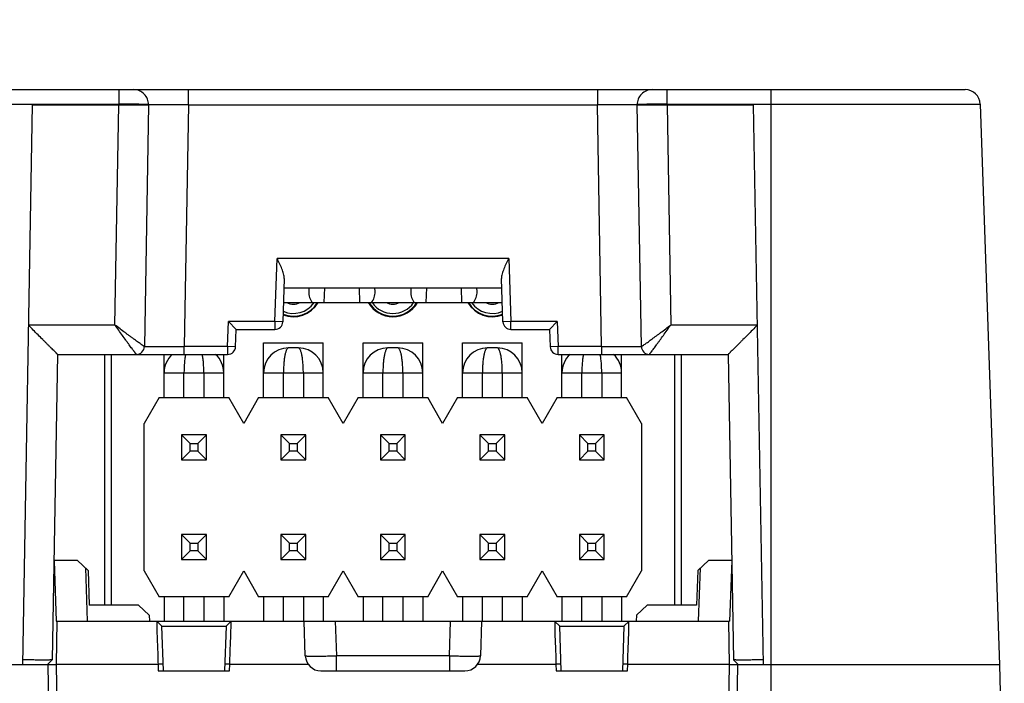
# Model space of a CAD drawing. Header units: inches. Extents: x 0 to 34, y 0 to 22.
# Tile 47 of 51: x 26.216 to 27.205, y 17.595 to 18.261. Entities that reach past the tile are written whole.
import ezdxf

# ---------------------------------------------------------------- set-up
doc = ezdxf.new("R2010")
doc.units = ezdxf.units.IN
doc.header["$LTSCALE"] = 1.87
doc.header["$MEASUREMENT"] = 0
doc.layers.get('0').update_dxf_attribs({"linetype": 'CONTINUOUS'})
doc.layers.add('DIMENSIONS', color=7, linetype='CONTINUOUS')
doc.styles.get("Standard").update_dxf_attribs({"font": 'txt', "width": 0.8})
doc.dimstyles.new('DIMSTYLE_1', dxfattribs={"dimtxt": 0.125, "dimasz": 0.18, "dimexe": 0.18, "dimexo": 0.0625, "dimgap": 0.09, "dimtad": 0, "dimtih": 1, "dimtoh": 1, "dimdec": 1, "dimdsep": 46, "dimtxsty": 'STANDARD', "dimblk": '_FILLED', "dimblk1": '_FILLED', "dimblk2": '_FILLED', "dimcen": 0.09, "dimadec": 0, "dimazin": 0, "dimtp": 0.1, "dimtm": 0.1, "dimtfac": 1, "dimtdec": 1, "dimtofl": 0, "dimtmove": 0, "dimatfit": 3, "dimldrblk": '_FILLED', "dimfxl": 1, "dimtolj": 1, "dimarcsym": 0})

# ---------------------------------------------------------------- blocks, each defined once
blk = doc.blocks.new('_FILLED')
at = {"color": 0, "linetype": 'BYBLOCK'}
blk.add_solid([(0, 0), (-1, 0.1736), (-1, -0.1736)], dxfattribs=at)
blk = doc.blocks.new('*D0')
at = {"layer": 'DIMENSIONS', "color": 2, "linetype": 'CONTINUOUS'}
for p, q in [((25.80334, 16.77394), (25.80334, 19.81621)), ((27.37814, 16.77394), (27.37814, 19.81621)), ((25.80334, 19.69121), (26.06574, 19.69121)), ((27.37814, 19.69121), (27.11574, 19.69121))]:
    blk.add_line(p, q, dxfattribs=at)
at = {"layer": 'DIMENSIONS', "color": 2, "linetype": 'CONTINUOUS', "xscale": 0.18, "yscale": 0.18, "zscale": 0.18, "rotation": 180}
blk.add_blockref('_FILLED', (25.80334, 19.69121), dxfattribs=at)
at = {"layer": 'DIMENSIONS', "color": 2, "linetype": 'CONTINUOUS', "xscale": 0.18, "yscale": 0.18, "zscale": 0.18}
blk.add_blockref('_FILLED', (27.37814, 19.69121), dxfattribs=at)
at = {"layer": 'DIMENSIONS', "color": 2, "linetype": 'CONTINUOUS', "insert": (26.59074, 19.75371), "char_height": 0.125, "width": 0.925, "attachment_point": 2, "line_spacing_factor": 0.9}
blk.add_mtext('40{\\Ftxt.shx;\\W1.000000;\\H0.125000; }[1.57]\\PMATING\\PCONNECTOR', dxfattribs=at)

msp = doc.modelspace()

# ---------------------------------------------------------------- linework, layer by layer
at = {"color": 7, "linetype": 'CONTINUOUS'}
for p, q in [((26.01541, 18.19121), (27.16607, 18.19121)), ((26.31511, 18.19121), (26.3151, 18.17591)), ((26.38511, 18.17595), (26.38511, 18.19121)), ((26.79637, 18.19121), (26.79637, 18.17595)), ((26.86638, 18.17591), (26.86637, 18.19121)), ((26.97074, 18.19121), (26.97074, 17.53821)), ((26.00042, 18.17673), (26.3151, 18.17673)), ((26.22812, 18.17591), (26.2183, 17.61321)), ((26.22812, 18.17591), (26.34511, 18.17591)), ((26.31126, 17.95468), (26.31512, 18.17591)), ((26.34512, 18.17591), (26.34088, 17.93307)), ((26.38511, 18.17595), (26.38087, 17.93307)), ((26.38511, 18.17595), (26.79637, 18.17595)), ((26.80061, 17.93307), (26.79637, 18.17595)), ((26.83623, 18.17593), (26.79637, 18.17595)), ((26.83636, 18.17595), (26.83623, 18.17593)), ((26.83681, 18.17604), (26.83636, 18.17593)), ((26.83637, 18.17593), (26.83636, 18.17593)), ((26.8406, 17.93307), (26.83637, 18.17591)), ((26.83637, 18.17591), (26.95337, 18.17591)), ((26.86636, 18.17591), (26.87022, 17.95468)), ((26.86638, 18.17673), (27.18106, 18.17673)), ((26.96319, 17.61321), (26.95337, 18.17591)), ((27.18106, 18.17673), (27.20074, 17.61321)), ((26.47207, 17.95807), (26.47429, 18.02168)), ((26.70719, 18.02168), (26.47429, 18.02168)), ((26.70719, 18.02168), (26.70941, 17.95807)), ((26.48159, 18.00144), (26.48007, 17.95793)), ((26.70141, 17.95793), (26.69989, 18.00144)), ((26.48126, 17.99221), (26.70022, 17.99221)), ((26.50626, 17.99221), (26.50613, 17.98821)), ((26.52188, 17.99221), (26.52136, 17.97721)), ((26.55763, 17.97721), (26.5571, 17.99221)), ((26.57286, 17.98821), (26.57272, 17.99221)), ((26.60876, 17.99221), (26.60863, 17.98821)), ((26.62438, 17.99221), (26.62386, 17.97721)), ((26.66013, 17.97721), (26.6596, 17.99221)), ((26.67536, 17.98821), (26.67522, 17.99221)), ((26.48074, 17.97721), (26.70074, 17.97721)), ((26.42464, 17.93307), (26.42552, 17.95807)), ((26.47207, 17.95807), (26.42552, 17.95807)), ((26.43324, 17.95019), (26.42552, 17.95807)), ((26.47207, 17.95807), (26.47207, 17.95021)), ((26.48007, 17.95793), (26.47207, 17.95807)), ((26.70941, 17.95807), (26.70141, 17.95793)), ((26.70941, 17.95021), (26.70941, 17.95807)), ((26.75597, 17.95807), (26.70941, 17.95807)), ((26.74824, 17.95021), (26.75597, 17.95807)), ((26.75597, 17.95807), (26.75684, 17.93307)), ((26.31126, 17.95468), (26.22426, 17.95468)), ((26.43264, 17.93293), (26.43324, 17.95021)), ((26.43324, 17.95021), (26.47207, 17.95021)), ((26.70941, 17.95021), (26.74824, 17.95021)), ((26.74824, 17.95021), (26.74884, 17.93293)), ((26.95723, 17.95468), (26.87022, 17.95468)), ((26.46074, 17.88171), (26.46074, 17.93671)), ((26.46074, 17.93671), (26.52074, 17.93671)), ((26.52074, 17.88171), (26.52074, 17.93671)), ((26.56074, 17.88171), (26.56074, 17.93671)), ((26.56074, 17.93671), (26.62074, 17.93671)), ((26.62074, 17.88171), (26.62074, 17.93671)), ((26.66074, 17.88171), (26.66074, 17.93671)), ((26.66074, 17.93671), (26.72074, 17.93671)), ((26.72074, 17.88171), (26.72074, 17.93671)), ((26.34088, 17.93307), (26.38087, 17.93307)), ((26.38087, 17.92521), (26.38087, 17.93307)), ((26.42464, 17.93307), (26.38087, 17.93307)), ((26.42464, 17.93307), (26.42464, 17.92521)), ((26.43264, 17.93293), (26.42464, 17.93307)), ((26.49574, 17.93171), (26.48574, 17.93171)), ((26.59574, 17.93171), (26.58574, 17.93171)), ((26.69574, 17.93171), (26.68574, 17.93171)), ((26.75684, 17.93307), (26.74884, 17.93293)), ((26.75684, 17.92521), (26.75684, 17.93307)), ((26.80061, 17.93307), (26.75684, 17.93307)), ((26.80061, 17.93307), (26.80061, 17.92521)), ((26.80061, 17.93307), (26.8406, 17.93307)), ((26.25374, 17.92521), (26.24838, 17.6183)), ((26.25374, 17.92521), (26.42464, 17.92521)), ((26.30074, 17.92521), (26.30074, 17.67321)), ((26.30774, 17.67321), (26.30774, 17.92521)), ((26.36074, 17.88171), (26.36074, 17.92521)), ((26.42074, 17.88171), (26.42074, 17.92521)), ((26.75684, 17.92521), (26.92775, 17.92521)), ((26.76074, 17.88171), (26.76074, 17.92521)), ((26.82074, 17.88171), (26.82074, 17.92521)), ((26.87374, 17.92521), (26.87374, 17.67321)), ((26.88074, 17.67321), (26.88074, 17.92521)), ((26.92774, 17.92521), (26.9331, 17.6183)), ((26.36074, 17.90671), (26.42074, 17.90671)), ((26.38074, 17.88171), (26.38074, 17.90671)), ((26.40074, 17.90671), (26.40074, 17.88171)), ((26.46074, 17.90671), (26.52074, 17.90671)), ((26.48074, 17.88171), (26.48074, 17.90671)), ((26.50074, 17.90671), (26.50074, 17.88171)), ((26.56074, 17.90671), (26.62074, 17.90671)), ((26.58074, 17.88171), (26.58074, 17.90671)), ((26.60074, 17.90671), (26.60074, 17.88171)), ((26.66074, 17.90671), (26.72074, 17.90671)), ((26.68074, 17.88171), (26.68074, 17.90671)), ((26.70074, 17.90671), (26.70074, 17.88171)), ((26.76074, 17.90671), (26.82074, 17.90671)), ((26.78074, 17.88171), (26.78074, 17.90671)), ((26.80074, 17.90671), (26.80074, 17.88171)), ((26.35574, 17.88171), (26.34074, 17.85573)), ((26.35574, 17.88171), (26.42574, 17.88171)), ((26.44074, 17.85573), (26.42574, 17.88171)), ((26.45574, 17.88171), (26.44074, 17.85573)), ((26.45574, 17.88171), (26.52574, 17.88171)), ((26.54074, 17.85573), (26.52574, 17.88171)), ((26.55574, 17.88171), (26.54074, 17.85573)), ((26.55574, 17.88171), (26.62574, 17.88171)), ((26.64074, 17.85573), (26.62574, 17.88171)), ((26.65574, 17.88171), (26.64074, 17.85573)), ((26.65574, 17.88171), (26.72574, 17.88171)), ((26.74074, 17.85573), (26.72574, 17.88171)), ((26.75574, 17.88171), (26.74074, 17.85573)), ((26.75574, 17.88171), (26.82574, 17.88171)), ((26.84074, 17.85573), (26.82574, 17.88171)), ((26.34074, 17.70769), (26.34074, 17.85573)), ((26.84074, 17.85573), (26.84074, 17.70769)), ((26.37824, 17.84421), (26.37824, 17.81921)), ((26.3869, 17.83555), (26.37824, 17.84421)), ((26.40324, 17.84421), (26.37824, 17.84421)), ((26.40324, 17.84421), (26.39458, 17.83555)), ((26.40324, 17.81921), (26.40324, 17.84421)), ((26.47824, 17.84421), (26.47824, 17.81921)), ((26.4869, 17.83555), (26.47824, 17.84421)), ((26.50324, 17.84421), (26.47824, 17.84421)), ((26.50324, 17.84421), (26.49458, 17.83555)), ((26.50324, 17.81921), (26.50324, 17.84421)), ((26.57824, 17.84421), (26.57824, 17.81921)), ((26.5869, 17.83555), (26.57824, 17.84421)), ((26.60324, 17.84421), (26.57824, 17.84421)), ((26.60324, 17.84421), (26.59458, 17.83555)), ((26.60324, 17.81921), (26.60324, 17.84421)), ((26.67824, 17.84421), (26.67824, 17.81921)), ((26.6869, 17.83555), (26.67824, 17.84421)), ((26.70324, 17.84421), (26.67824, 17.84421)), ((26.70324, 17.84421), (26.69458, 17.83555)), ((26.70324, 17.81921), (26.70324, 17.84421)), ((26.77824, 17.84421), (26.77824, 17.81921)), ((26.7869, 17.83555), (26.77824, 17.84421)), ((26.80324, 17.84421), (26.77824, 17.84421)), ((26.80324, 17.84421), (26.79458, 17.83555)), ((26.80324, 17.81921), (26.80324, 17.84421)), ((26.3869, 17.82787), (26.37824, 17.81921)), ((26.3869, 17.82787), (26.3869, 17.83555)), ((26.3869, 17.83555), (26.39458, 17.83555)), ((26.39458, 17.82787), (26.3869, 17.82787)), ((26.39458, 17.83555), (26.39458, 17.82787)), ((26.40324, 17.81921), (26.39458, 17.82787)), ((26.4869, 17.82787), (26.47824, 17.81921)), ((26.4869, 17.82787), (26.4869, 17.83555)), ((26.4869, 17.83555), (26.49458, 17.83555)), ((26.49458, 17.82787), (26.4869, 17.82787)), ((26.49458, 17.83555), (26.49458, 17.82787)), ((26.50324, 17.81921), (26.49458, 17.82787)), ((26.5869, 17.82787), (26.57824, 17.81921)), ((26.5869, 17.82787), (26.5869, 17.83555)), ((26.5869, 17.83555), (26.59458, 17.83555)), ((26.59458, 17.82787), (26.5869, 17.82787)), ((26.59458, 17.83555), (26.59458, 17.82787)), ((26.60324, 17.81921), (26.59458, 17.82787)), ((26.6869, 17.82787), (26.67824, 17.81921)), ((26.6869, 17.82787), (26.6869, 17.83555)), ((26.6869, 17.83555), (26.69458, 17.83555)), ((26.69458, 17.82787), (26.6869, 17.82787)), ((26.69458, 17.83555), (26.69458, 17.82787)), ((26.70324, 17.81921), (26.69458, 17.82787)), ((26.7869, 17.82787), (26.77824, 17.81921)), ((26.7869, 17.82787), (26.7869, 17.83555)), ((26.7869, 17.83555), (26.79458, 17.83555)), ((26.79458, 17.82787), (26.7869, 17.82787)), ((26.79458, 17.83555), (26.79458, 17.82787)), ((26.80324, 17.81921), (26.79458, 17.82787)), ((26.37824, 17.81921), (26.40324, 17.81921)), ((26.47824, 17.81921), (26.50324, 17.81921)), ((26.57824, 17.81921), (26.60324, 17.81921)), ((26.67824, 17.81921), (26.70324, 17.81921)), ((26.77824, 17.81921), (26.80324, 17.81921)), ((26.37824, 17.74421), (26.37824, 17.71921)), ((26.3869, 17.73555), (26.37824, 17.74421)), ((26.40324, 17.74421), (26.37824, 17.74421)), ((26.40324, 17.74421), (26.39458, 17.73555)), ((26.40324, 17.71921), (26.40324, 17.74421)), ((26.47824, 17.74421), (26.47824, 17.71921)), ((26.4869, 17.73555), (26.47824, 17.74421)), ((26.50324, 17.74421), (26.47824, 17.74421)), ((26.50324, 17.74421), (26.49458, 17.73555)), ((26.50324, 17.71921), (26.50324, 17.74421)), ((26.57824, 17.74421), (26.57824, 17.71921)), ((26.5869, 17.73555), (26.57824, 17.74421)), ((26.60324, 17.74421), (26.57824, 17.74421)), ((26.60324, 17.74421), (26.59458, 17.73555)), ((26.60324, 17.71921), (26.60324, 17.74421)), ((26.67824, 17.74421), (26.67824, 17.71921)), ((26.6869, 17.73555), (26.67824, 17.74421)), ((26.70324, 17.74421), (26.67824, 17.74421)), ((26.70324, 17.74421), (26.69458, 17.73555)), ((26.70324, 17.71921), (26.70324, 17.74421)), ((26.77824, 17.74421), (26.77824, 17.71921)), ((26.7869, 17.73555), (26.77824, 17.74421)), ((26.80324, 17.74421), (26.77824, 17.74421)), ((26.80324, 17.74421), (26.79458, 17.73555)), ((26.80324, 17.71921), (26.80324, 17.74421)), ((26.3869, 17.72787), (26.3869, 17.73555)), ((26.3869, 17.73555), (26.39458, 17.73555)), ((26.39458, 17.73555), (26.39458, 17.72787)), ((26.4869, 17.72787), (26.4869, 17.73555)), ((26.4869, 17.73555), (26.49458, 17.73555)), ((26.49458, 17.73555), (26.49458, 17.72787)), ((26.5869, 17.72787), (26.5869, 17.73555)), ((26.5869, 17.73555), (26.59458, 17.73555)), ((26.59458, 17.73555), (26.59458, 17.72787)), ((26.6869, 17.72787), (26.6869, 17.73555)), ((26.6869, 17.73555), (26.69458, 17.73555)), ((26.69458, 17.73555), (26.69458, 17.72787)), ((26.7869, 17.72787), (26.7869, 17.73555)), ((26.7869, 17.73555), (26.79458, 17.73555)), ((26.79458, 17.73555), (26.79458, 17.72787)), ((26.3869, 17.72787), (26.37824, 17.71921)), ((26.37824, 17.71921), (26.40324, 17.71921)), ((26.39458, 17.72787), (26.3869, 17.72787)), ((26.40324, 17.71921), (26.39458, 17.72787)), ((26.4869, 17.72787), (26.47824, 17.71921)), ((26.47824, 17.71921), (26.50324, 17.71921)), ((26.49458, 17.72787), (26.4869, 17.72787)), ((26.50324, 17.71921), (26.49458, 17.72787)), ((26.5869, 17.72787), (26.57824, 17.71921)), ((26.57824, 17.71921), (26.60324, 17.71921)), ((26.59458, 17.72787), (26.5869, 17.72787)), ((26.60324, 17.71921), (26.59458, 17.72787)), ((26.6869, 17.72787), (26.67824, 17.71921)), ((26.67824, 17.71921), (26.70324, 17.71921)), ((26.69458, 17.72787), (26.6869, 17.72787)), ((26.70324, 17.71921), (26.69458, 17.72787)), ((26.7869, 17.72787), (26.77824, 17.71921)), ((26.77824, 17.71921), (26.80324, 17.71921)), ((26.79458, 17.72787), (26.7869, 17.72787)), ((26.80324, 17.71921), (26.79458, 17.72787)), ((26.25012, 17.71788), (26.25224, 17.65721)), ((26.27358, 17.71821), (26.25013, 17.71821)), ((26.28429, 17.70821), (26.27358, 17.71821)), ((26.2816, 17.71072), (26.28347, 17.65721)), ((26.9079, 17.71821), (26.89719, 17.70821)), ((26.89801, 17.65721), (26.89988, 17.71072)), ((26.93135, 17.71821), (26.9079, 17.71821)), ((26.93136, 17.71788), (26.92924, 17.65721)), ((26.28429, 17.70821), (26.28552, 17.67321)), ((26.34074, 17.70769), (26.35574, 17.68171)), ((26.42574, 17.68171), (26.44074, 17.70769)), ((26.44074, 17.70769), (26.45574, 17.68171)), ((26.52574, 17.68171), (26.54074, 17.70769)), ((26.54074, 17.70769), (26.55574, 17.68171)), ((26.62574, 17.68171), (26.64074, 17.70769)), ((26.64074, 17.70769), (26.65574, 17.68171)), ((26.72574, 17.68171), (26.74074, 17.70769)), ((26.74074, 17.70769), (26.75574, 17.68171)), ((26.82574, 17.68171), (26.84074, 17.70769)), ((26.89719, 17.70821), (26.89596, 17.67321)), ((26.42574, 17.68171), (26.35574, 17.68171)), ((26.36074, 17.68171), (26.36074, 17.65721)), ((26.38074, 17.65721), (26.38074, 17.68171)), ((26.40074, 17.68171), (26.40074, 17.65721)), ((26.42074, 17.68171), (26.42074, 17.65721)), ((26.52574, 17.68171), (26.45574, 17.68171)), ((26.46074, 17.68171), (26.46074, 17.65721)), ((26.48074, 17.65721), (26.48074, 17.68171)), ((26.50074, 17.68171), (26.50074, 17.65721)), ((26.52074, 17.68171), (26.52074, 17.65721)), ((26.62574, 17.68171), (26.55574, 17.68171)), ((26.56074, 17.68171), (26.56074, 17.65721)), ((26.58074, 17.65721), (26.58074, 17.68171)), ((26.60074, 17.68171), (26.60074, 17.65721)), ((26.62074, 17.68171), (26.62074, 17.65721)), ((26.72574, 17.68171), (26.65574, 17.68171)), ((26.66074, 17.68171), (26.66074, 17.65721)), ((26.68074, 17.65721), (26.68074, 17.68171)), ((26.70074, 17.68171), (26.70074, 17.65721)), ((26.72074, 17.68171), (26.72074, 17.65721)), ((26.82574, 17.68171), (26.75574, 17.68171)), ((26.76074, 17.68171), (26.76074, 17.65721)), ((26.78074, 17.65721), (26.78074, 17.68171)), ((26.80074, 17.68171), (26.80074, 17.65721)), ((26.82074, 17.68171), (26.82074, 17.65721)), ((26.33515, 17.67321), (26.28552, 17.67321)), ((26.34587, 17.66321), (26.33515, 17.67321)), ((26.84633, 17.67321), (26.83562, 17.66321)), ((26.89596, 17.67321), (26.84633, 17.67321)), ((26.34587, 17.66321), (26.34608, 17.65721)), ((26.83562, 17.66321), (26.83541, 17.65721)), ((26.25224, 17.65721), (26.92924, 17.65721)), ((26.25301, 17.65721), (26.25225, 17.61393)), ((26.35842, 17.65213), (26.35329, 17.65721)), ((26.35329, 17.65721), (26.35331, 17.6572)), ((26.35999, 17.60721), (26.35842, 17.65214)), ((26.35852, 17.65203), (26.42296, 17.65203)), ((26.42306, 17.65214), (26.42149, 17.60721)), ((26.42819, 17.65721), (26.42306, 17.65213)), ((26.42817, 17.6572), (26.42819, 17.65721)), ((26.50271, 17.62229), (26.50149, 17.65721)), ((26.53273, 17.65721), (26.53395, 17.62229)), ((26.64754, 17.62229), (26.64876, 17.65721)), ((26.67999, 17.65721), (26.67877, 17.62229)), ((26.75842, 17.65213), (26.75329, 17.65721)), ((26.75329, 17.65721), (26.75331, 17.6572)), ((26.75999, 17.60721), (26.75842, 17.65214)), ((26.75852, 17.65203), (26.82296, 17.65203)), ((26.82306, 17.65214), (26.82149, 17.60721)), ((26.82819, 17.65721), (26.82306, 17.65213)), ((26.82817, 17.6572), (26.82819, 17.65721)), ((26.92924, 17.61321), (26.92847, 17.65721)), ((26.53395, 17.60721), (26.53395, 17.62229)), ((26.64754, 17.62229), (26.53395, 17.62229)), ((26.64754, 17.62229), (26.64754, 17.60721)), ((26.25224, 17.61321), (25.98074, 17.61321)), ((26.2433, 17.61321), (26.24838, 17.6183)), ((26.24555, 17.53821), (26.24424, 17.61321)), ((26.24838, 17.6183), (26.24837, 17.61828)), ((26.25225, 17.61398), (26.25224, 17.61321)), ((26.25224, 17.61321), (26.25355, 17.53821)), ((26.25225, 17.61398), (26.35462, 17.61398)), ((26.35975, 17.61406), (26.35462, 17.61398)), ((26.35462, 17.61398), (26.35486, 17.60721)), ((26.42686, 17.61398), (26.42173, 17.61406)), ((26.42662, 17.60721), (26.42686, 17.61398)), ((26.42686, 17.61398), (26.50546, 17.61398)), ((26.67602, 17.61398), (26.75462, 17.61398)), ((26.75975, 17.61406), (26.75462, 17.61398)), ((26.75462, 17.61398), (26.75486, 17.60721)), ((26.82686, 17.61398), (26.82173, 17.61406)), ((26.82662, 17.60721), (26.82686, 17.61398)), ((26.82686, 17.61398), (26.92923, 17.61398)), ((26.92793, 17.53821), (26.92924, 17.61321)), ((27.20074, 17.61321), (26.92924, 17.61321)), ((26.93311, 17.61828), (26.9331, 17.6183)), ((26.9331, 17.6183), (26.93818, 17.61321)), ((26.93724, 17.61321), (26.93593, 17.53821)), ((27.20074, 17.61321), (27.20205, 17.53821)), ((26.35486, 17.60721), (26.42662, 17.60721)), ((26.51833, 17.60721), (26.66315, 17.60721)), ((26.75486, 17.60721), (26.82662, 17.60721))]:
    msp.add_line(p, q, dxfattribs=at)
for centre, radius, start, end in [((26.33012, 18.17621), 0.015, 359, 90), ((26.85136, 18.17621), 0.015, 90, 181.0161), ((27.16607, 18.17621), 0.015, 2, 90), ((26.49074, 17.99171), 0.02867, 248.66004, 329.61357), ((26.49074, 17.99171), 0.02809, 248.24662, 328.92109), ((26.49074, 17.99171), 0.0254, 246.04262, 325.14901), ((26.49074, 17.99171), 0.016, 245.09455, 294.90585), ((26.59074, 17.99171), 0.02867, 210.38644, 329.61357), ((26.59074, 17.99171), 0.02809, 211.07891, 328.92109), ((26.59074, 17.99171), 0.0254, 214.85105, 325.14901), ((26.59074, 17.99171), 0.016, 245.09455, 294.90585), ((26.69074, 17.99171), 0.02867, 210.38644, 291.34003), ((26.69074, 17.99171), 0.02809, 211.07891, 291.75338), ((26.69074, 17.99171), 0.0254, 214.85105, 293.95736), ((26.69074, 17.99171), 0.016, 245.09455, 294.90585), ((26.47207, 17.95821), 0.008, 270, 358), ((26.70941, 17.95821), 0.008, 182, 270), ((26.33288, 17.93321), 0.008, 270.0044, 358.98762), ((26.42464, 17.93321), 0.008, 270, 358), ((26.48574, 17.90671), 0.025, 90, 180), ((26.49574, 17.90671), 0.025, 0, 90), ((26.58574, 17.90671), 0.025, 90, 180), ((26.59574, 17.90671), 0.025, 0, 90), ((26.68574, 17.90671), 0.025, 90, 180), ((26.69574, 17.90671), 0.025, 0, 90), ((26.75684, 17.93321), 0.008, 182, 270), ((26.84861, 17.93321), 0.008, 181.01238, 269.9956), ((26.38574, 17.90671), 0.025, 132.24765, 180), ((26.39574, 17.90671), 0.025, 0, 47.75236), ((26.78574, 17.90671), 0.025, 132.24765, 180), ((26.79574, 17.90671), 0.025, 0, 47.75236), ((26.51833, 17.62283), 0.01562, 182, 270), ((26.66315, 17.62283), 0.01562, 270, 358)]:
    msp.add_arc(centre, radius, start, end, dxfattribs=at)
for centre, major_axis, start_param, end_param in [((26.52176, 17.98823), (0.00651, 0.01497), -4.319385, -3.572575), ((26.55722, 17.98823), (-0.00651, 0.01497), -2.71061, -1.9638), ((26.62426, 17.98823), (0.00651, 0.01497), -4.319385, -3.572575), ((26.65972, 17.98823), (-0.00651, 0.01497), -2.71061, -1.9638)]:
    msp.add_ellipse(centre, major_axis=major_axis, ratio=0.950166, start_param=start_param, end_param=end_param, dxfattribs=at)
for points, knots in [([(26.34512, 18.17593), (26.34512, 18.17594), (26.34506, 18.17598), (26.34495, 18.176), (26.34477, 18.17603), (26.34439, 18.17607), (26.34374, 18.17612), (26.34275, 18.17617), (26.34149, 18.17623), (26.33998, 18.17629), (26.33823, 18.17634), (26.33626, 18.1764), (26.33409, 18.17645), (26.33084, 18.17652), (26.32645, 18.1766), (26.32089, 18.17667), (26.31706, 18.17671), (26.31511, 18.17673)], [0, 0, 0, 0, 0.001669, 0.005414, 0.011478, 0.019901, 0.043778, 0.076842, 0.118785, 0.169209, 0.227629, 0.293484, 0.366142, 0.444902, 0.617648, 0.805083, 1, 1, 1, 1]), ([(26.38511, 18.17595), (26.38251, 18.17593), (26.37742, 18.1759), (26.37114, 18.17587), (26.36634, 18.17585), (26.36299, 18.17584), (26.35984, 18.17584), (26.35695, 18.17584), (26.35432, 18.17584), (26.35199, 18.17584), (26.34998, 18.17585), (26.34851, 18.17586), (26.3475, 18.17587), (26.34689, 18.17588), (26.34636, 18.17589), (26.34593, 18.1759), (26.34563, 18.17591), (26.34544, 18.17591), (26.34533, 18.17592), (26.34524, 18.17593), (26.34518, 18.17593), (26.34514, 18.17594), (26.34512, 18.17594), (26.34512, 18.17595)], [0, 0, 0, 0, 0.194891, 0.382282, 0.470882, 0.554971, 0.63376, 0.706457, 0.772314, 0.83076, 0.881268, 0.923313, 0.941004, 0.956423, 0.969548, 0.980356, 0.988824, 0.992173, 0.994929, 0.99709, 0.998653, 0.999618, 1, 1, 1, 1]), ([(26.86637, 18.17673), (26.86295, 18.1767), (26.85793, 18.17664), (26.85149, 18.17654), (26.84725, 18.17645), (26.84358, 18.17635), (26.84062, 18.17626), (26.83843, 18.17616), (26.83725, 18.17609), (26.83681, 18.17604)], [0, 0, 0, 0, 0.347706, 0.508269, 0.653333, 0.778475, 0.879882, 0.954473, 1, 1, 1, 1]), ([(26.48159, 18.00144), (26.48161, 18.00218), (26.48148, 18.00375), (26.48093, 18.00612), (26.48014, 18.0086), (26.47881, 18.01204), (26.47684, 18.01641), (26.47515, 18.01991), (26.47429, 18.02168)], [0, 0, 0, 0, 0.103539, 0.216195, 0.336502, 0.462754, 0.727216, 1, 1, 1, 1]), ([(26.70719, 18.02168), (26.70633, 18.01991), (26.70465, 18.01641), (26.70268, 18.01204), (26.70135, 18.0086), (26.70055, 18.00612), (26.7, 18.00375), (26.69987, 18.00218), (26.69989, 18.00144)], [0, 0, 0, 0, 0.272784, 0.537246, 0.663498, 0.783805, 0.896461, 1, 1, 1, 1]), ([(26.25374, 17.92521), (26.25373, 17.92521), (26.2537, 17.92523), (26.25365, 17.92527), (26.25357, 17.92533), (26.25341, 17.92547), (26.25316, 17.9257), (26.25279, 17.92605), (26.25233, 17.92648), (26.25179, 17.92701), (26.25118, 17.92761), (26.25022, 17.92854), (26.24888, 17.92987), (26.24713, 17.93161), (26.24521, 17.93352), (26.24315, 17.93558), (26.24099, 17.93776), (26.23794, 17.94082), (26.234, 17.9448), (26.22916, 17.9497), (26.2259, 17.95302), (26.22426, 17.95469)], [0, 0, 0, 0, 0.000737, 0.002317, 0.004751, 0.008033, 0.017085, 0.029337, 0.044613, 0.062711, 0.083419, 0.106518, 0.159048, 0.218723, 0.284185, 0.354306, 0.428164, 0.505006, 0.665276, 0.83125, 1, 1, 1, 1]), ([(26.33288, 17.92521), (26.33287, 17.92521), (26.33285, 17.92523), (26.33282, 17.92526), (26.33277, 17.92531), (26.33267, 17.92543), (26.33251, 17.92563), (26.33227, 17.92593), (26.33197, 17.92632), (26.33162, 17.92678), (26.33121, 17.92732), (26.33056, 17.92818), (26.32965, 17.92941), (26.32843, 17.93106), (26.32707, 17.93292), (26.32558, 17.93495), (26.32399, 17.93712), (26.32171, 17.94024), (26.31872, 17.94435), (26.31504, 17.94946), (26.31254, 17.95293), (26.31126, 17.95468)], [0, 0, 0, 0, 0.000547, 0.001836, 0.003872, 0.006651, 0.014402, 0.025012, 0.038384, 0.054404, 0.072953, 0.093901, 0.142438, 0.198893, 0.262176, 0.33128, 0.405278, 0.48331, 0.648632, 0.82225, 1, 1, 1, 1]), ([(26.34087, 17.93307), (26.34087, 17.93306), (26.34084, 17.93307), (26.34079, 17.93309), (26.34072, 17.93313), (26.34059, 17.93321), (26.34037, 17.93335), (26.34004, 17.93357), (26.33964, 17.93385), (26.33915, 17.93419), (26.33859, 17.93458), (26.33771, 17.9352), (26.33646, 17.9361), (26.33479, 17.93731), (26.33292, 17.93866), (26.33088, 17.94015), (26.3287, 17.94175), (26.32641, 17.94344), (26.32402, 17.9452), (26.32069, 17.94766), (26.31642, 17.95082), (26.31299, 17.95338), (26.31126, 17.95468)], [0, 0, 0, 0, 0.000687, 0.002075, 0.004198, 0.007056, 0.014952, 0.025693, 0.039184, 0.055312, 0.073956, 0.094987, 0.143653, 0.200188, 0.263507, 0.332603, 0.406551, 0.484496, 0.565709, 0.649541, 0.82276, 1, 1, 1, 1]), ([(26.84061, 17.93307), (26.84062, 17.93306), (26.84064, 17.93307), (26.84069, 17.93309), (26.84076, 17.93313), (26.84089, 17.93321), (26.84111, 17.93335), (26.84144, 17.93357), (26.84185, 17.93385), (26.84233, 17.93419), (26.84289, 17.93458), (26.84377, 17.9352), (26.84502, 17.9361), (26.84669, 17.93731), (26.84856, 17.93866), (26.8506, 17.94015), (26.85278, 17.94175), (26.85507, 17.94344), (26.85747, 17.9452), (26.86079, 17.94766), (26.86506, 17.95082), (26.86849, 17.95338), (26.87022, 17.95468)], [0, 0, 0, 0, 0.000687, 0.002077, 0.0042, 0.007059, 0.014955, 0.025697, 0.039186, 0.055313, 0.073956, 0.094986, 0.143652, 0.200187, 0.263505, 0.332601, 0.406549, 0.484494, 0.565708, 0.64954, 0.822759, 1, 1, 1, 1]), ([(26.84861, 17.92521), (26.84861, 17.92521), (26.84863, 17.92523), (26.84866, 17.92526), (26.84871, 17.92531), (26.84881, 17.92543), (26.84897, 17.92563), (26.84921, 17.92593), (26.84951, 17.92632), (26.84987, 17.92678), (26.85027, 17.92732), (26.85092, 17.92818), (26.85183, 17.92941), (26.85305, 17.93106), (26.85441, 17.93292), (26.8559, 17.93495), (26.85749, 17.93712), (26.85977, 17.94024), (26.86276, 17.94435), (26.86644, 17.94946), (26.86894, 17.95293), (26.87022, 17.95468)], [0, 0, 0, 0, 0.000544, 0.001831, 0.003866, 0.006644, 0.014394, 0.025005, 0.038377, 0.054399, 0.072949, 0.093898, 0.142437, 0.198892, 0.262175, 0.33128, 0.405279, 0.48331, 0.648632, 0.82225, 1, 1, 1, 1]), ([(26.95723, 17.95469), (26.95558, 17.95302), (26.95232, 17.9497), (26.94749, 17.9448), (26.94354, 17.94082), (26.9405, 17.93776), (26.93833, 17.93558), (26.93627, 17.93352), (26.93435, 17.93161), (26.9326, 17.92987), (26.93126, 17.92854), (26.93031, 17.92761), (26.92969, 17.92701), (26.92915, 17.92648), (26.92869, 17.92605), (26.92832, 17.9257), (26.92807, 17.92547), (26.92791, 17.92533), (26.92784, 17.92527), (26.92778, 17.92523), (26.92776, 17.92521), (26.92775, 17.92521)], [0, 0, 0, 0, 0.16875, 0.334724, 0.494994, 0.571836, 0.645694, 0.715815, 0.781277, 0.840952, 0.893482, 0.916581, 0.937289, 0.955387, 0.970663, 0.982915, 0.991967, 0.995249, 0.997683, 0.999263, 1, 1, 1, 1]), ([(26.48574, 17.93171), (26.48557, 17.93171), (26.48521, 17.93161), (26.48472, 17.93122), (26.48425, 17.93061), (26.4838, 17.92979), (26.48337, 17.92875), (26.48278, 17.92697), (26.48214, 17.92427), (26.48154, 17.92052), (26.48108, 17.91623), (26.4808, 17.91157), (26.48074, 17.90835), (26.48074, 17.90671)], [0, 0, 0, 0, 0.019029, 0.041761, 0.070418, 0.105993, 0.14883, 0.198935, 0.319966, 0.465947, 0.632086, 0.812389, 1, 1, 1, 1]), ([(26.50074, 17.90671), (26.50074, 17.90835), (26.50068, 17.91157), (26.5004, 17.91623), (26.49995, 17.92052), (26.49934, 17.92427), (26.49871, 17.92697), (26.49812, 17.92875), (26.49768, 17.92979), (26.49723, 17.93061), (26.49676, 17.93122), (26.49628, 17.93161), (26.49591, 17.93171), (26.49574, 17.93171)], [0, 0, 0, 0, 0.187611, 0.367914, 0.534053, 0.680033, 0.801064, 0.85117, 0.894007, 0.929581, 0.958237, 0.98097, 1, 1, 1, 1]), ([(26.58574, 17.93171), (26.58557, 17.93171), (26.58521, 17.93161), (26.58472, 17.93122), (26.58425, 17.93061), (26.5838, 17.92979), (26.58337, 17.92875), (26.58278, 17.92697), (26.58214, 17.92427), (26.58154, 17.92052), (26.58108, 17.91623), (26.5808, 17.91157), (26.58074, 17.90835), (26.58074, 17.90671)], [0, 0, 0, 0, 0.019029, 0.041761, 0.070418, 0.105993, 0.14883, 0.198935, 0.319966, 0.465947, 0.632086, 0.812389, 1, 1, 1, 1]), ([(26.60074, 17.90671), (26.60074, 17.90835), (26.60068, 17.91157), (26.6004, 17.91623), (26.59995, 17.92052), (26.59934, 17.92427), (26.59871, 17.92697), (26.59812, 17.92875), (26.59768, 17.92979), (26.59723, 17.93061), (26.59676, 17.93122), (26.59628, 17.93161), (26.59591, 17.93171), (26.59574, 17.93171)], [0, 0, 0, 0, 0.187611, 0.367914, 0.534053, 0.680033, 0.801064, 0.85117, 0.894007, 0.929581, 0.958237, 0.98097, 1, 1, 1, 1]), ([(26.68574, 17.93171), (26.68557, 17.93171), (26.68521, 17.93161), (26.68472, 17.93122), (26.68425, 17.93061), (26.6838, 17.92979), (26.68337, 17.92875), (26.68278, 17.92697), (26.68214, 17.92427), (26.68154, 17.92052), (26.68108, 17.91623), (26.6808, 17.91157), (26.68074, 17.90835), (26.68074, 17.90671)], [0, 0, 0, 0, 0.019029, 0.041761, 0.070418, 0.105993, 0.14883, 0.198935, 0.319966, 0.465947, 0.632086, 0.812389, 1, 1, 1, 1]), ([(26.70074, 17.90671), (26.70074, 17.90835), (26.70068, 17.91157), (26.7004, 17.91623), (26.69995, 17.92052), (26.69934, 17.92427), (26.69871, 17.92697), (26.69812, 17.92875), (26.69768, 17.92979), (26.69723, 17.93061), (26.69676, 17.93122), (26.69628, 17.93161), (26.69591, 17.93171), (26.69574, 17.93171)], [0, 0, 0, 0, 0.187611, 0.367914, 0.534053, 0.680033, 0.801064, 0.85117, 0.894007, 0.929581, 0.958237, 0.98097, 1, 1, 1, 1]), ([(26.38238, 17.92521), (26.3821, 17.92394), (26.38162, 17.92116), (26.38093, 17.91499), (26.38074, 17.91009), (26.38074, 17.90671)], [0, 0, 0, 0, 0.21058, 0.454177, 1, 1, 1, 1]), ([(26.40074, 17.90671), (26.40074, 17.91009), (26.40055, 17.91499), (26.39986, 17.92116), (26.39938, 17.92394), (26.3991, 17.92521)], [0, 0, 0, 0, 0.545823, 0.789421, 1, 1, 1, 1]), ([(26.78238, 17.92521), (26.7821, 17.92394), (26.78162, 17.92116), (26.78093, 17.91499), (26.78074, 17.91009), (26.78074, 17.90671)], [0, 0, 0, 0, 0.21058, 0.454177, 1, 1, 1, 1]), ([(26.80074, 17.90671), (26.80074, 17.91009), (26.80055, 17.91499), (26.79986, 17.92116), (26.79938, 17.92394), (26.7991, 17.92521)], [0, 0, 0, 0, 0.545823, 0.789421, 1, 1, 1, 1]), ([(26.35331, 17.6572), (26.35334, 17.65717), (26.35337, 17.65707), (26.35339, 17.65687), (26.35341, 17.65657), (26.35343, 17.65618), (26.35343, 17.65568), (26.35344, 17.65483), (26.35344, 17.65353), (26.35345, 17.65169), (26.35347, 17.6495), (26.35352, 17.64698), (26.3536, 17.64415), (26.35371, 17.64104), (26.3539, 17.63641), (26.35418, 17.63014), (26.35449, 17.62222), (26.3546, 17.61676), (26.35462, 17.61398)], [0, 0, 0, 0, 0.002429, 0.007043, 0.013934, 0.023111, 0.034562, 0.048262, 0.082286, 0.124874, 0.175636, 0.234111, 0.299766, 0.371996, 0.450138, 0.621227, 0.806768, 1, 1, 1, 1]), ([(26.42686, 17.61398), (26.42688, 17.61676), (26.42699, 17.62222), (26.4273, 17.63014), (26.42758, 17.63641), (26.42777, 17.64104), (26.42788, 17.64415), (26.42796, 17.64698), (26.42801, 17.6495), (26.42804, 17.65169), (26.42804, 17.65353), (26.42804, 17.65483), (26.42805, 17.65568), (26.42806, 17.65618), (26.42807, 17.65657), (26.42809, 17.65687), (26.42812, 17.65707), (26.42814, 17.65717), (26.42817, 17.6572)], [0, 0, 0, 0, 0.193232, 0.378773, 0.549862, 0.628004, 0.700234, 0.765889, 0.824364, 0.875126, 0.917714, 0.951738, 0.965438, 0.976889, 0.986066, 0.992957, 0.997571, 1, 1, 1, 1]), ([(26.75331, 17.6572), (26.75334, 17.65717), (26.75337, 17.65707), (26.75339, 17.65687), (26.75341, 17.65657), (26.75343, 17.65618), (26.75343, 17.65568), (26.75344, 17.65483), (26.75344, 17.65353), (26.75345, 17.65169), (26.75347, 17.6495), (26.75352, 17.64698), (26.7536, 17.64415), (26.75371, 17.64104), (26.7539, 17.63641), (26.75418, 17.63014), (26.75449, 17.62222), (26.7546, 17.61676), (26.75462, 17.61398)], [0, 0, 0, 0, 0.002429, 0.007043, 0.013934, 0.023111, 0.034562, 0.048262, 0.082286, 0.124874, 0.175636, 0.234111, 0.299766, 0.371996, 0.450138, 0.621227, 0.806768, 1, 1, 1, 1]), ([(26.82686, 17.61398), (26.82688, 17.61676), (26.82699, 17.62222), (26.8273, 17.63014), (26.82758, 17.63641), (26.82777, 17.64104), (26.82788, 17.64415), (26.82796, 17.64698), (26.82801, 17.6495), (26.82804, 17.65169), (26.82804, 17.65353), (26.82804, 17.65483), (26.82805, 17.65568), (26.82806, 17.65618), (26.82807, 17.65657), (26.82809, 17.65687), (26.82812, 17.65707), (26.82814, 17.65717), (26.82817, 17.6572)], [0, 0, 0, 0, 0.193232, 0.378773, 0.549862, 0.628004, 0.700234, 0.765889, 0.824364, 0.875126, 0.917714, 0.951738, 0.965438, 0.976889, 0.986066, 0.992957, 0.997571, 1, 1, 1, 1]), ([(26.50271, 17.62229), (26.50271, 17.62227), (26.50278, 17.62225), (26.50288, 17.62223), (26.50308, 17.62221), (26.50334, 17.62219), (26.50368, 17.62217), (26.50427, 17.62214), (26.50519, 17.62212), (26.5065, 17.62209), (26.50807, 17.62207), (26.50989, 17.62206), (26.51194, 17.62206), (26.5142, 17.62206), (26.51758, 17.62208), (26.52215, 17.62212), (26.52793, 17.62219), (26.53192, 17.62225), (26.53395, 17.62229)], [0, 0, 0, 0, 0.001486, 0.005205, 0.011279, 0.019715, 0.030501, 0.043615, 0.076699, 0.11866, 0.169097, 0.227529, 0.293394, 0.366059, 0.444827, 0.617588, 0.805044, 1, 1, 1, 1]), ([(26.64754, 17.62229), (26.64957, 17.62225), (26.65355, 17.62219), (26.65933, 17.62212), (26.6639, 17.62208), (26.66728, 17.62206), (26.66954, 17.62206), (26.6716, 17.62206), (26.67342, 17.62207), (26.67499, 17.62209), (26.67629, 17.62212), (26.67721, 17.62214), (26.6778, 17.62217), (26.67814, 17.62219), (26.6784, 17.62221), (26.6786, 17.62223), (26.6787, 17.62225), (26.67877, 17.62227), (26.67877, 17.62229)], [0, 0, 0, 0, 0.194956, 0.382412, 0.555173, 0.633941, 0.706606, 0.772471, 0.830903, 0.88134, 0.923301, 0.956385, 0.969499, 0.980285, 0.988721, 0.994795, 0.998514, 1, 1, 1, 1]), ([(26.24837, 17.61828), (26.24835, 17.61827), (26.24828, 17.61825), (26.24814, 17.61823), (26.24793, 17.61821), (26.24751, 17.61818), (26.24682, 17.61816), (26.24579, 17.61813), (26.24451, 17.61811), (26.24298, 17.61809), (26.24123, 17.61808), (26.23848, 17.61808), (26.23461, 17.61809), (26.22955, 17.61814), (26.22407, 17.6182), (26.2203, 17.61826), (26.21838, 17.6183)], [0, 0, 0, 0, 0.002519, 0.007294, 0.014359, 0.02371, 0.049194, 0.083529, 0.126401, 0.177413, 0.236092, 0.301891, 0.452339, 0.623163, 0.808009, 1, 1, 1, 1]), ([(26.9631, 17.6183), (26.96118, 17.61826), (26.95741, 17.6182), (26.95193, 17.61814), (26.94687, 17.61809), (26.943, 17.61808), (26.94025, 17.61808), (26.9385, 17.61809), (26.93697, 17.61811), (26.93569, 17.61813), (26.93466, 17.61816), (26.93397, 17.61818), (26.93355, 17.61821), (26.93334, 17.61823), (26.9332, 17.61825), (26.93313, 17.61827), (26.93311, 17.61828)], [0, 0, 0, 0, 0.191991, 0.376837, 0.547661, 0.698109, 0.763908, 0.822587, 0.873599, 0.916471, 0.950806, 0.97629, 0.985641, 0.992706, 0.997481, 1, 1, 1, 1])]:
    msp.add_open_spline(points, degree=3, knots=knots, dxfattribs=at)

# ---------------------------------------------------------------- dimensions: what is measured, and where the dimension line sits
at = {"layer": 'DIMENSIONS', "color": 2, "linetype": 'CONTINUOUS'}
dim = msp.add_linear_dim(base=(25.80334, 19.69121), p1=(27.37814, 16.77394), p2=(25.80334, 16.77394), angle=180, text='<>\\PMATING\\PCONNECTOR', dimstyle='DIMSTYLE_1', dxfattribs=at)
dim.commit()
dim.dimension.update_dxf_attribs({"geometry": '*D0', "text_midpoint": (26.34699, 19.48808), "dimtype": 160})

doc.saveas('drawing.dxf')
